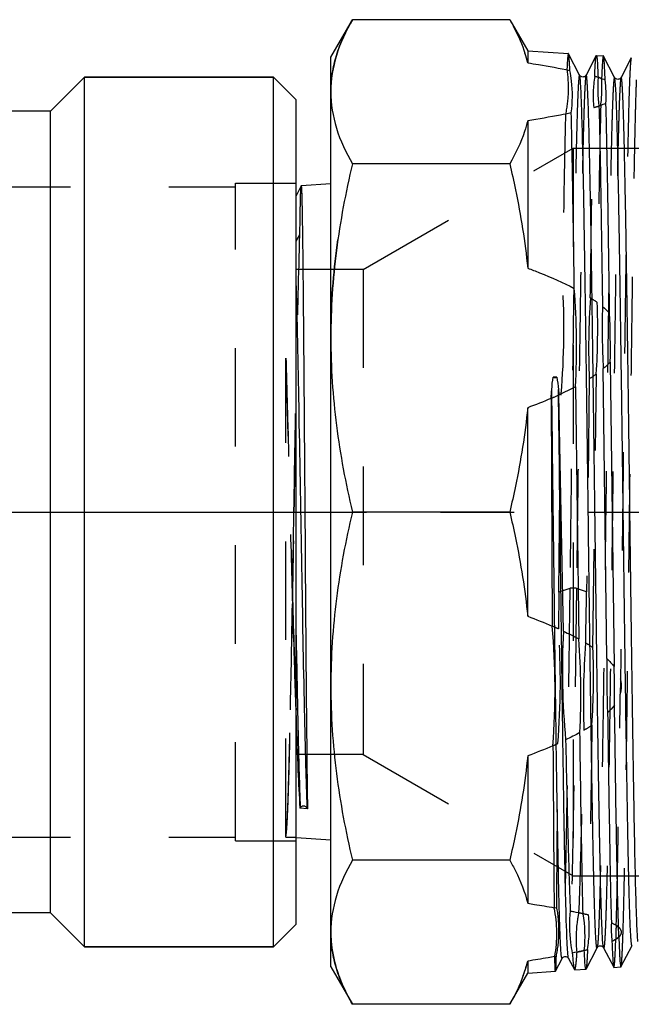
# Model space of a CAD drawing. Header units: millimetres. Extents: x 420 to 580, y 467 to 533.
# Tile 2 of 11: x 500 to 540, y 467 to 533. Entities that reach past the tile are written whole.
import ezdxf

# ---------------------------------------------------------------- set-up
doc = ezdxf.new("R2010")
doc.units = ezdxf.units.MM
doc.header["$LTSCALE"] = 65.185185
doc.linetypes.add('CENTER', pattern=[0.6, 0.375, -0.075, 0.075, -0.075])
doc.linetypes.add('HIDDEN', pattern=[0.2, 0.1, -0.1])
for name, color, linetype in [('ACHSEN_S', 7, 'CONTINUOUS'), ('FASEN', 7, 'CONTINUOUS'), ('KOERPER', 7, 'CONTINUOUS'), ('KONST.EL_MIT_GEO', 7, 'CONTINUOUS')]:
    doc.layers.add(name, color=color, linetype=linetype)

msp = doc.modelspace()

# ---------------------------------------------------------------- linework, layer by layer
at = {"layer": 'ACHSEN_S', "color": 2, "linetype": 'CENTER'}
msp.add_line((420.299, 500), (579.701, 500), dxfattribs=at)
at = {"layer": 'FASEN', "color": 7, "linetype": 'Continuous'}
for p, q in [((504.299, 528.75), (516.799, 528.75)), ((516.799, 471.25), (516.799, 528.75)), ((518.299, 527.25), (516.799, 528.75)), ((518.299, 472.75), (518.299, 527.25)), ((518.299, 472.75), (516.799, 471.25)), ((504.299, 471.25), (516.799, 471.25))]:
    msp.add_line(p, q, dxfattribs=at)
at = {"layer": 'KOERPER', "color": 7, "linetype": 'Continuous'}
for p, q in [((504.299, 528.75), (502.049, 526.5)), ((504.299, 471.25), (504.299, 528.75)), ((516.799, 528.75), (504.299, 528.75)), ((502.049, 526.5), (441.549, 526.5)), ((502.049, 473.5), (502.049, 526.5)), ((502.049, 473.5), (441.549, 473.5)), ((504.299, 471.25), (502.049, 473.5)), ((516.799, 471.25), (504.299, 471.25))]:
    msp.add_line(p, q, dxfattribs=at)
at = {"layer": 'KONST.EL_MIT_GEO', "color": 7, "linetype": 'Continuous'}
for p, q in [((520.599, 530.081), (522.03, 532.559)), ((532.441, 532.559), (522.03, 532.559)), ((532.441, 532.559), (533.634, 530.494)), ((520.599, 469.919), (520.599, 530.081)), ((533.634, 530.494), (536.328, 530.315)), ((533.634, 530.494), (533.634, 529.704)), ((536.336, 530.306), (536.328, 530.315)), ((537.073, 528.892), (536.336, 530.306)), ((538.17, 530.183), (537.498, 528.892)), ((538.179, 530.192), (538.643, 530.161)), ((538.652, 530.153), (538.643, 530.161)), ((539.388, 528.738), (538.652, 530.153)), ((540.485, 530.03), (539.813, 528.738)), ((540.494, 530.038), (540.485, 530.03)), ((533.634, 525.878), (533.634, 516.13)), ((532.441, 523.023), (522.03, 523.023)), ((520.599, 521.698), (518.637, 521.567)), ((518.635, 521.565), (518.299, 520.92)), ((518.635, 521.565), (518.637, 521.567)), ((539.098, 509.915), (539.35, 489.788)), ((538.878, 490.305), (538.64, 509.483)), ((535.553, 508.909), (535.324, 508.909)), ((536.805, 508.286), (537.01, 491.603)), ((535.187, 507.515), (535.264, 492.451)), ((536, 492.117), (535.704, 507.745)), ((533.634, 493.107), (533.634, 506.893)), ((532.441, 500), (522.03, 500)), ((518.39, 487.229), (518.397, 486.902)), ((533.634, 483.87), (533.634, 474.122)), ((518.552, 480.407), (518.574, 480.445)), ((519.056, 480.376), (518.552, 480.407)), ((519.017, 480.445), (519.056, 480.376)), ((520.599, 478.302), (518.312, 478.454)), ((532.441, 476.977), (522.03, 476.977)), ((537.494, 469.771), (538.23, 471.185)), ((538.655, 471.185), (539.327, 469.894)), ((539.809, 469.924), (540.546, 471.338)), ((533.634, 470.296), (533.634, 469.506)), ((535.47, 469.63), (535.91, 470.475)), ((536.335, 470.475), (536.722, 469.733)), ((520.599, 469.919), (522.03, 467.441)), ((533.634, 469.506), (535.469, 469.628)), ((535.47, 469.63), (535.469, 469.628)), ((536.722, 469.733), (536.743, 469.713)), ((536.743, 469.713), (537.486, 469.762)), ((537.494, 469.771), (537.486, 469.762)), ((539.336, 469.885), (539.801, 469.916)), ((539.801, 469.916), (539.809, 469.924)), ((532.441, 467.441), (533.634, 469.506)), ((532.441, 467.441), (522.03, 467.441))]:
    msp.add_line(p, q, dxfattribs=at)
at = {"layer": 'KONST.EL_MIT_GEO', "color": 8, "linetype": 'HIDDEN'}
for p, q in [((522.748, 516.043), (536.642, 524.065)), ((536.642, 524.065), (556.965, 524.065)), ((536.642, 524.065), (536.642, 475.935)), ((514.299, 478.25), (514.299, 521.75)), ((514.299, 521.75), (518.299, 521.75)), ((518.299, 478.25), (518.299, 521.75)), ((483.799, 521.5), (514.299, 521.5)), ((518.299, 517.92), (518.551, 518.332)), ((522.748, 516.043), (518.299, 516.043)), ((522.748, 516.043), (522.748, 483.957)), ((517.624, 478.5), (517.624, 510.178)), ((537.709, 508.809), (537.535, 494.721)), ((537.953, 491.031), (538.178, 509.125)), ((535.684, 494.699), (535.845, 507.81)), ((518.156, 499.904), (518.157, 500.002)), ((536.42, 494.946), (535.684, 494.699)), ((537.535, 494.721), (536.863, 494.946)), ((535.684, 494.699), (535.672, 492.27)), ((518.142, 491.857), (518.138, 491.993)), ((517.924, 486.907), (517.931, 487.218)), ((518.273, 486.958), (518.275, 486.902)), ((518.275, 486.902), (518.299, 486.208)), ((522.748, 483.957), (518.299, 483.957)), ((522.748, 483.957), (536.642, 475.935)), ((483.799, 478.5), (514.299, 478.5)), ((514.299, 478.25), (518.299, 478.25)), ((517.624, 478.5), (518.299, 478.5)), ((518.312, 478.454), (517.624, 478.5)), ((536.642, 475.935), (556.965, 475.935)), ((535.55, 473.798), (535.386, 473.828)), ((535.429, 470.597), (535.508, 470.612))]:
    msp.add_line(p, q, dxfattribs=at)
at = {"layer": 'KONST.EL_MIT_GEO', "color": 7, "linetype": 'Continuous'}
for points in [[(537.498, 528.892), (537.491, 528.88), (537.477, 528.861), (537.457, 528.839), (537.429, 528.814), (537.387, 528.79), (537.335, 528.772), (537.28, 528.766), (537.226, 528.774), (537.175, 528.794), (537.135, 528.819), (537.109, 528.842), (537.091, 528.863), (537.079, 528.881), (537.073, 528.892)], [(539.813, 528.739), (539.812, 528.737), (539.803, 528.722), (539.788, 528.701), (539.766, 528.678), (539.735, 528.655), (539.694, 528.632), (539.643, 528.617), (539.59, 528.613), (539.537, 528.622), (539.486, 528.642), (539.447, 528.668), (539.421, 528.692), (539.403, 528.714), (539.392, 528.732), (539.388, 528.739)], [(538.23, 471.185), (538.237, 471.196), (538.248, 471.213), (538.266, 471.233), (538.292, 471.257), (538.331, 471.282), (538.382, 471.302), (538.436, 471.31), (538.491, 471.305), (538.544, 471.287), (538.586, 471.263), (538.615, 471.238), (538.635, 471.216), (538.649, 471.196), (538.655, 471.185)], [(535.91, 470.475), (535.916, 470.485), (535.927, 470.502), (535.948, 470.526), (535.984, 470.556), (536.034, 470.583), (536.092, 470.599), (536.154, 470.598), (536.216, 470.581), (536.264, 470.554), (536.296, 470.528), (536.317, 470.504), (536.33, 470.484), (536.335, 470.474)]]:
    msp.add_lwpolyline(points, dxfattribs=at)
for centre, radius, start, end in [((524.813, 527.517), 9.088, 13.92544, 18.06335), ((546.849, 528.073), 8.582, 175.50834, 188.15014), ((530.278, 527.529), 8.55, 356.54698, 7.11428), ((487.04, 510.878), 49.832, 357.01856, 4.49391), ((588.097, 512.189), 49.532, 178.38455, 183.13191), ((489.647, 510.879), 49.461, 358.88319, 2.63443), ((535.439, 509.655), 0.754, 261.24959, 278.75041), ((484.45, 511.318), 50.879, 355.71431, 356.38233), ((587.178, 512.709), 51.713, 185.10551, 185.50856), ((485.387, 488.222), 50.056, 355.78733, 4.84635), ((2444.623, 527.654), 1926.656, 181.064453, 181.202276), ((585.887, 489.536), 49.954, 177.03769, 185.29091), ((487.366, 487.855), 49.786, 357.19613, 4.31698), ((588.35, 489.166), 49.485, 178.68082, 182.83628), ((489.973, 487.857), 49.414, 359.27771, 2.24055), ((2910.814, 496.494), 2375.536, 180.28821, 180.546701), ((528.846, 471.947), 8.585, 353.70552, 9.94797), ((547.686, 472.49), 8.521, 177.66712, 185.99603), ((531.178, 471.947), 8.489, 359.58795, 4.07798), ((524.812, 472.483), 9.089, 341.92984, 346.07444), ((524.146, 472.696), 9.788, 339.9957, 341.95374)]:
    msp.add_arc(centre, radius, start, end, dxfattribs=at)
at = {"layer": 'KONST.EL_MIT_GEO', "color": 8, "linetype": 'HIDDEN'}
for centre, radius, start, end in [((546.525, 527.511), 8.557, 171.25211, 185.09096), ((529.979, 528.054), 8.57, 352.21771, 4.12259), ((534.737, 538.365), 12.064, 285.69926, 288.02628), ((486.062, 512.146), 49.971, 355.02226, 3.46719), ((587.339, 510.833), 49.671, 176.15014, 182.33533), ((532.615, 506.137), 9.549, 53.90978, 57.25753), ((488.669, 512.144), 49.6, 356.50987, 1.97445), ((532.413, 517.184), 9.908, 302.30918, 305.57497), ((-1416.934, 526.589), 1935.266, 358.834295, 359.050341), ((1682.034, 524.819), 1164.377, 181.622236, 181.863367), ((1462.857, 519.247), 945.112, 181.660723, 181.961147), ((485.797, 488.755), 49.998, 355.33452, 4.03146), ((587.057, 487.443), 49.739, 175.50803, 182.1588), ((531.709, 481.739), 11.196, 56.09862, 59.02898), ((488.343, 489.121), 49.647, 356.28043, 2.20454), ((589.109, 487.812), 49.346, 178.65552, 179.82543), ((531.431, 495.678), 11.716, 300.36112, 303.43094), ((-2849.986, 503.885), 3385.671, 359.490828, 359.675129), ((532.055, 451.684), 22.37, 75.47237, 77.15213), ((529.136, 472.47), 8.574, 350.5292, 5.81575), ((547.965, 471.928), 8.501, 175.05405, 181.28125), ((531.756, 493.965), 23.638, 282.57275, 284.29787)]:
    msp.add_arc(centre, radius, start, end, dxfattribs=at)
for points, knots in [([(520.599, 527.791), (520.599, 528.601), (520.879, 530.282), (521.597, 531.81), (522.03, 532.559)], [0, 0, 0, 0, 0.483396, 1, 1, 1, 1]), ([(536.328, 530.315), (536.321, 530.315), (536.31, 530.284), (536.301, 530.241), (536.289, 530.153), (536.277, 530.038), (536.265, 529.887), (536.248, 529.621), (536.237, 529.404), (536.23, 529.249)], [0, 0, 0, 0, 0.018804, 0.066466, 0.144864, 0.254261, 0.394674, 0.565926, 1, 1, 1, 1]), ([(538.067, 528.812), (538.074, 528.999), (538.089, 529.325), (538.114, 529.741), (538.134, 529.998), (538.154, 530.128), (538.163, 530.17), (538.17, 530.183)], [0, 0, 0, 0, 0.407462, 0.710749, 0.908251, 0.967233, 1, 1, 1, 1]), ([(538.643, 530.161), (538.634, 530.161), (538.623, 530.117), (538.611, 530.058), (538.597, 529.934), (538.583, 529.773), (538.569, 529.562), (538.548, 529.19), (538.535, 528.887), (538.527, 528.67)], [0, 0, 0, 0, 0.017944, 0.065489, 0.144029, 0.25366, 0.39432, 0.565831, 1, 1, 1, 1]), ([(540.485, 530.03), (540.47, 530), (540.46, 529.896), (540.435, 529.694), (540.416, 529.38), (540.394, 528.963), (540.372, 528.44), (540.341, 527.54), (540.303, 526.171), (540.26, 524.25), (540.217, 521.979), (540.173, 519.392), (540.129, 516.524), (540.085, 513.418), (540.026, 508.932), (539.953, 503.085), (539.867, 496.019), (539.807, 491.294), (539.777, 488.97)], [0, 0, 0, 0, 0.002417, 0.007433, 0.015052, 0.025254, 0.038002, 0.053251, 0.091026, 0.138036, 0.193605, 0.25693, 0.327097, 0.403097, 0.483834, 0.654814, 0.830221, 1, 1, 1, 1]), ([(539.809, 469.924), (539.82, 469.946), (539.831, 470.018), (539.849, 470.158), (539.865, 470.371), (539.883, 470.652), (539.9, 471.004), (539.926, 471.609), (539.957, 472.531), (539.992, 473.831), (540.027, 475.379), (540.062, 477.159), (540.098, 479.156), (540.134, 481.351), (540.183, 484.61), (540.243, 489.008), (540.313, 494.555), (540.383, 500.307), (540.454, 506.047), (540.524, 511.556), (540.584, 515.908), (540.634, 519.118), (540.669, 521.269), (540.705, 523.216), (540.74, 524.943), (540.776, 526.433), (540.806, 527.52), (540.831, 528.26), (540.849, 528.715), (540.867, 529.101), (540.884, 529.419), (540.902, 529.667), (540.918, 529.842), (540.934, 529.949), (540.946, 529.993), (540.954, 530.007), (540.959, 530.007)], [0, 0, 0, 0, 0.001202, 0.003569, 0.007107, 0.011809, 0.017667, 0.024668, 0.042028, 0.063728, 0.089564, 0.119291, 0.152627, 0.189259, 0.228838, 0.315315, 0.408788, 0.505718, 0.602438, 0.695281, 0.78073, 0.819655, 0.855546, 0.88806, 0.91689, 0.94176, 0.962435, 0.971137, 0.978719, 0.985165, 0.990459, 0.99459, 0.997548, 0.999335, 0.999796, 1, 1, 1, 1]), ([(536.23, 529.249), (536.298, 528.764), (536.353, 527.778), (536.234, 526.797), (536.136, 526.315)], [0, 0, 0, 0, 0.498837, 1, 1, 1, 1]), ([(537.073, 528.892), (537.056, 528.924), (537.016, 528.72), (537.013, 528.605), (536.986, 528.302), (536.969, 527.96), (536.948, 527.513), (536.928, 526.989), (536.9, 526.123), (536.865, 524.846), (536.825, 523.089), (536.785, 521.05), (536.728, 517.841), (536.66, 513.337), (536.581, 507.5), (536.501, 501.296), (536.448, 497.07), (536.42, 494.946)], [0, 0, 0, 0, 0.003168, 0.008565, 0.016532, 0.027046, 0.04008, 0.055595, 0.073541, 0.116512, 0.168465, 0.228767, 0.296681, 0.45194, 0.626675, 0.812371, 1, 1, 1, 1]), ([(537.498, 528.892), (537.485, 528.868), (537.474, 528.784), (537.453, 528.622), (537.436, 528.375), (537.416, 528.047), (537.397, 527.638), (537.368, 526.933), (537.335, 525.86), (537.296, 524.351), (537.257, 522.561), (537.218, 520.509), (537.179, 518.22), (537.139, 515.721), (537.086, 512.052), (537.02, 507.172), (536.942, 501.124), (536.89, 497.011), (536.863, 494.946)], [0, 0, 0, 0, 0.002424, 0.007269, 0.014547, 0.024239, 0.036322, 0.050762, 0.086538, 0.131157, 0.184105, 0.244767, 0.312443, 0.386351, 0.465637, 0.636621, 0.817515, 1, 1, 1, 1]), ([(539.388, 528.739), (539.386, 528.742), (539.378, 528.752), (539.365, 528.733), (539.36, 528.708), (539.35, 528.663), (539.342, 528.602), (539.333, 528.524), (539.324, 528.429), (539.311, 528.267), (539.295, 528.023), (539.278, 527.68), (539.26, 527.269), (539.234, 526.591), (539.203, 525.586), (539.168, 524.196), (539.132, 522.573), (539.082, 519.989), (539.021, 516.311), (538.95, 511.461), (538.879, 506.17), (538.808, 500.641), (538.738, 495.086), (538.667, 489.719), (538.606, 485.459), (538.557, 482.298), (538.521, 480.167), (538.485, 478.227), (538.45, 476.497), (538.414, 474.992), (538.379, 473.727), (538.348, 472.829), (538.322, 472.24), (538.305, 471.897), (538.287, 471.622), (538.27, 471.414), (538.252, 471.277), (538.241, 471.206), (538.23, 471.185)], [0, 0, 0, 0, 0.000216, 0.000435, 0.000916, 0.001688, 0.002755, 0.00412, 0.005782, 0.007741, 0.012547, 0.018526, 0.025665, 0.033947, 0.053858, 0.07807, 0.106346, 0.138416, 0.212666, 0.297961, 0.391021, 0.488269, 0.585966, 0.680361, 0.767829, 0.807903, 0.845015, 0.878809, 0.908959, 0.935178, 0.957213, 0.974855, 0.981974, 0.987935, 0.992726, 0.996335, 0.998757, 1, 1, 1, 1]), ([(539.813, 528.738), (539.802, 528.717), (539.791, 528.646), (539.772, 528.508), (539.756, 528.3), (539.738, 528.024), (539.721, 527.681), (539.695, 527.09), (539.664, 526.19), (539.629, 524.923), (539.593, 523.415), (539.557, 521.682), (539.521, 519.739), (539.485, 517.605), (539.436, 514.441), (539.376, 510.177), (539.305, 504.807), (539.234, 499.252), (539.163, 493.724), (539.092, 488.436), (539.021, 483.592), (538.961, 479.918), (538.91, 477.339), (538.875, 475.718), (538.839, 474.331), (538.808, 473.328), (538.783, 472.651), (538.765, 472.242), (538.747, 471.899), (538.732, 471.655), (538.719, 471.494), (538.71, 471.399), (538.701, 471.321), (538.693, 471.26), (538.683, 471.215), (538.678, 471.191), (538.665, 471.171), (538.657, 471.181), (538.655, 471.185)], [0, 0, 0, 0, 0.001246, 0.003675, 0.007293, 0.012094, 0.01807, 0.025205, 0.042886, 0.064966, 0.091234, 0.121438, 0.155284, 0.192447, 0.23257, 0.320118, 0.414562, 0.512271, 0.609492, 0.70249, 0.787696, 0.861842, 0.893859, 0.922086, 0.94625, 0.966121, 0.974386, 0.981511, 0.987477, 0.992272, 0.994228, 0.995887, 0.997249, 0.998314, 0.999085, 0.999565, 0.999785, 1, 1, 1, 1]), ([(538.47, 526.894), (538.42, 525.065), (538.339, 520.718), (538.275, 516.371), (538.24, 513.853)], [0, 0, 0, 0, 0.420834, 1, 1, 1, 1]), ([(536.136, 526.315), (536.118, 525.58), (536.039, 521.864), (535.984, 518.148), (535.942, 515.168)], [0, 0, 0, 0, 0.197962, 1, 1, 1, 1]), ([(537.78, 514.168), (537.813, 516.585), (537.875, 520.779), (537.954, 524.974), (538.001, 526.751)], [0, 0, 0, 0, 0.576058, 1, 1, 1, 1]), ([(520.599, 511.512), (520.599, 513.446), (520.856, 517.323), (521.579, 521.137), (522.03, 523.023)], [0, 0, 0, 0, 0.499438, 1, 1, 1, 1]), ([(518.551, 518.332), (518.557, 518.786), (518.566, 519.424), (518.581, 520.214), (518.591, 520.67), (518.602, 521.031), (518.61, 521.272), (518.618, 521.416), (518.623, 521.488), (518.628, 521.534), (518.631, 521.558), (518.635, 521.565)], [0, 0, 0, 0, 0.421861, 0.591532, 0.732551, 0.844317, 0.926347, 0.956098, 0.978285, 0.992899, 1, 1, 1, 1]), ([(518.176, 500), (518.236, 503.496), (518.343, 509.607), (518.466, 515.718), (518.551, 518.332)], [0, 0, 0, 0, 0.572115, 1, 1, 1, 1]), ([(518.138, 491.993), (518.094, 493.499), (517.923, 499.561), (517.765, 505.623), (517.624, 510.178)], [0, 0, 0, 0, 0.24853, 1, 1, 1, 1]), ([(517.624, 510.178), (517.668, 508.717), (517.84, 502.61), (517.992, 496.502), (518.124, 491.856)], [0, 0, 0, 0, 0.23928, 1, 1, 1, 1]), ([(518.157, 500.002), (518.169, 500.713), (518.215, 503.488), (518.262, 506.263), (518.299, 508.326)], [0, 0, 0, 0, 0.256271, 1, 1, 1, 1]), ([(517.624, 478.556), (517.643, 478.633), (517.666, 478.854), (517.7, 479.276), (517.732, 479.88), (517.766, 480.661), (517.799, 481.611), (517.848, 483.192), (517.906, 485.518), (517.973, 488.67), (518.041, 492.218), (518.109, 496.04), (518.153, 498.664), (518.176, 500)], [0, 0, 0, 0, 0.011154, 0.030939, 0.059209, 0.09573, 0.14018, 0.192174, 0.316904, 0.465558, 0.63294, 0.813182, 1, 1, 1, 1]), ([(518.065, 494.514), (518.073, 494.956), (518.103, 496.753), (518.133, 498.55), (518.156, 499.904)], [0, 0, 0, 0, 0.246354, 1, 1, 1, 1]), ([(536.42, 494.946), (536.399, 493.312), (536.358, 490.141), (536.295, 485.576), (536.232, 481.435), (536.178, 478.308), (536.134, 476.109), (536.102, 474.718), (536.071, 473.513), (536.04, 472.504), (536.009, 471.698), (535.983, 471.156), (535.959, 470.828), (535.945, 470.662), (535.929, 470.551), (535.919, 470.493), (535.91, 470.475)], [0, 0, 0, 0, 0.200251, 0.388633, 0.559497, 0.707733, 0.771964, 0.828958, 0.878299, 0.91963, 0.952658, 0.977148, 0.986141, 0.992945, 0.997557, 1, 1, 1, 1]), ([(536.863, 494.946), (536.842, 493.257), (536.799, 489.984), (536.734, 485.283), (536.669, 481.046), (536.605, 477.408), (536.549, 474.806), (536.502, 473.108), (536.474, 472.262), (536.451, 471.694), (536.435, 471.35), (536.419, 471.064), (536.405, 470.861), (536.393, 470.727), (536.385, 470.648), (536.377, 470.583), (536.37, 470.534), (536.361, 470.498), (536.356, 470.477), (536.343, 470.462), (536.337, 470.471), (536.335, 470.474)], [0, 0, 0, 0, 0.206826, 0.40074, 0.575519, 0.725569, 0.846149, 0.894171, 0.933496, 0.949802, 0.963827, 0.975547, 0.984942, 0.988762, 0.991996, 0.994644, 0.996708, 0.99819, 0.999106, 0.999528, 1, 1, 1, 1]), ([(537.47, 491.338), (537.476, 491.617), (537.498, 492.745), (537.519, 493.872), (537.535, 494.721)], [0, 0, 0, 0, 0.24734, 1, 1, 1, 1]), ([(539.764, 487.962), (539.814, 488.124), (539.871, 488.465), (539.823, 488.806), (539.777, 488.97)], [0, 0, 0, 0, 0.500153, 1, 1, 1, 1]), ([(539.496, 472.661), (539.557, 474.752), (539.649, 479.853), (539.723, 484.953), (539.764, 487.962)], [0, 0, 0, 0, 0.410105, 1, 1, 1, 1]), ([(517.665, 478.875), (517.697, 479.232), (517.742, 480.17), (517.804, 481.89), (517.866, 484.209), (517.904, 485.949), (517.924, 486.907)], [0, 0, 0, 0, 0.133931, 0.3504, 0.642306, 1, 1, 1, 1]), ([(537.885, 485.901), (537.852, 483.496), (537.79, 479.308), (537.712, 475.121), (537.666, 473.339)], [0, 0, 0, 0, 0.574363, 1, 1, 1, 1]), ([(537.029, 473.494), (537.096, 475.22), (537.212, 479.245), (537.304, 483.271), (537.353, 485.569)], [0, 0, 0, 0, 0.429024, 1, 1, 1, 1]), ([(517.624, 478.556), (517.628, 478.573), (517.647, 478.679), (517.657, 478.786), (517.665, 478.875)], [0, 0, 0, 0, 0.168658, 1, 1, 1, 1]), ([(535.55, 473.798), (535.641, 473.273), (535.73, 472.203), (535.612, 471.135), (535.508, 470.612)], [0, 0, 0, 0, 0.499473, 1, 1, 1, 1]), ([(536.901, 470.894), (536.834, 471.541), (536.844, 472.421), (536.986, 473.279), (537.029, 473.494)], [0, 0, 0, 0, 0.747833, 1, 1, 1, 1]), ([(522.03, 467.441), (521.597, 468.19), (520.879, 469.718), (520.599, 471.399), (520.599, 472.209)], [0, 0, 0, 0, 0.516604, 1, 1, 1, 1]), ([(539.466, 471.738), (539.565, 471.799), (539.733, 471.915), (539.888, 472.194), (539.755, 472.482), (539.591, 472.599), (539.496, 472.661)], [0, 0, 0, 0, 0.288738, 0.505667, 0.717991, 1, 1, 1, 1]), ([(539.336, 469.885), (539.348, 469.886), (539.357, 469.942), (539.373, 470.017), (539.387, 470.172), (539.403, 470.372), (539.419, 470.635), (539.442, 471.095), (539.457, 471.47), (539.466, 471.738)], [0, 0, 0, 0, 0.018395, 0.06663, 0.145724, 0.255688, 0.396404, 0.567651, 1, 1, 1, 1]), ([(536.743, 469.713), (536.752, 469.714), (536.77, 469.744), (536.786, 469.799), (536.806, 469.895), (536.834, 470.091), (536.868, 470.429), (536.89, 470.723), (536.901, 470.894)], [0, 0, 0, 0, 0.023292, 0.073195, 0.152621, 0.262102, 0.571435, 1, 1, 1, 1]), ([(537.594, 471.06), (537.586, 470.884), (537.572, 470.578), (537.548, 470.188), (537.529, 469.946), (537.509, 469.823), (537.501, 469.783), (537.494, 469.771)], [0, 0, 0, 0, 0.406787, 0.709756, 0.907452, 0.966749, 1, 1, 1, 1]), ([(535.508, 470.612), (535.505, 470.474), (535.5, 470.235), (535.492, 469.959), (535.485, 469.795), (535.481, 469.714), (535.475, 469.663), (535.474, 469.637), (535.47, 469.63)], [0, 0, 0, 0, 0.421798, 0.729837, 0.8407, 0.922659, 0.975711, 1, 1, 1, 1])]:
    msp.add_open_spline(points, degree=3, knots=knots, dxfattribs=at)
at = {"layer": 'KONST.EL_MIT_GEO', "color": 7, "linetype": 'Continuous'}
for points, knots in [([(522.03, 532.559), (521.597, 531.81), (520.879, 530.282), (520.599, 528.601), (520.599, 527.791)], [0, 0, 0, 0, 0.516604, 1, 1, 1, 1]), ([(532.441, 532.559), (532.546, 532.378), (532.939, 531.663), (533.266, 530.911), (533.453, 530.335)], [0, 0, 0, 0, 0.257645, 1, 1, 1, 1]), ([(536.427, 529.208), (536.421, 529.357), (536.407, 529.616), (536.388, 529.95), (536.362, 530.165), (536.352, 530.276), (536.336, 530.306)], [0, 0, 0, 0, 0.404809, 0.70705, 0.905397, 1, 1, 1, 1]), ([(538.17, 530.183), (538.171, 530.186), (538.173, 530.189), (538.177, 530.192), (538.179, 530.192)], [0, 0, 0, 0, 0.614999, 1, 1, 1, 1]), ([(538.179, 530.192), (538.188, 530.191), (538.198, 530.148), (538.211, 530.089), (538.224, 529.968), (538.238, 529.812), (538.252, 529.607), (538.272, 529.247), (538.285, 528.955), (538.293, 528.745)], [0, 0, 0, 0, 0.018953, 0.067295, 0.146309, 0.25609, 0.396579, 0.567614, 1, 1, 1, 1]), ([(538.762, 528.588), (538.754, 528.801), (538.739, 529.174), (538.715, 529.606), (538.695, 529.867), (538.682, 530), (538.668, 530.091), (538.659, 530.138), (538.652, 530.153)], [0, 0, 0, 0, 0.408912, 0.712837, 0.824791, 0.909931, 0.968241, 1, 1, 1, 1]), ([(533.634, 529.704), (533.871, 529.667), (534.805, 529.518), (535.736, 529.352), (536.427, 529.208)], [0, 0, 0, 0, 0.253724, 1, 1, 1, 1]), ([(536.517, 526.393), (536.61, 527.091), (536.62, 528.045), (536.473, 528.975), (536.427, 529.208)], [0, 0, 0, 0, 0.74802, 1, 1, 1, 1]), ([(537.11, 528.668), (537.105, 528.718), (537.095, 528.792), (537.084, 528.869), (537.073, 528.892)], [0, 0, 0, 0, 0.663517, 1, 1, 1, 1]), ([(538.624, 471.343), (538.608, 471.485), (538.582, 471.856), (538.548, 472.539), (538.515, 473.474), (538.464, 475.195), (538.405, 477.892), (538.337, 481.708), (538.268, 486.192), (538.199, 491.181), (538.13, 496.491), (538.061, 501.931), (537.992, 507.301), (537.923, 512.406), (537.854, 517.06), (537.795, 520.578), (537.746, 523.042), (537.711, 524.586), (537.677, 525.906), (537.647, 526.861), (537.622, 527.503), (537.605, 527.892), (537.587, 528.217), (537.572, 528.448), (537.56, 528.601), (537.551, 528.691), (537.542, 528.765), (537.535, 528.822), (537.525, 528.864), (537.52, 528.888), (537.506, 528.905), (537.5, 528.896), (537.498, 528.892)], [0, 0, 0, 0, 0.00744, 0.019355, 0.035643, 0.056154, 0.109065, 0.176158, 0.254987, 0.342678, 0.436031, 0.531648, 0.626044, 0.715784, 0.797602, 0.868524, 0.899075, 0.925972, 0.948971, 0.967863, 0.975715, 0.982478, 0.988139, 0.992686, 0.994538, 0.996108, 0.997397, 0.998404, 0.99913, 0.999582, 0.999788, 1, 1, 1, 1]), ([(538.23, 471.185), (538.228, 471.181), (538.221, 471.172), (538.208, 471.189), (538.203, 471.212), (538.193, 471.254), (538.185, 471.31), (538.177, 471.383), (538.168, 471.472), (538.156, 471.623), (538.141, 471.851), (538.124, 472.173), (538.106, 472.558), (538.082, 473.194), (538.052, 474.138), (538.017, 475.444), (537.983, 476.972), (537.934, 479.411), (537.875, 482.895), (537.807, 487.507), (537.738, 492.569), (537.669, 497.899), (537.601, 503.306), (537.532, 508.595), (537.464, 513.575), (537.395, 518.069), (537.328, 521.915), (537.261, 524.974), (537.204, 526.978), (537.152, 528.109), (537.126, 528.51), (537.11, 528.668)], [0, 0, 0, 0, 0.000212, 0.000416, 0.000862, 0.00158, 0.002576, 0.00385, 0.005405, 0.007238, 0.01174, 0.017345, 0.024043, 0.03182, 0.050532, 0.073317, 0.099966, 0.130241, 0.200544, 0.281692, 0.370765, 0.464556, 0.559692, 0.652753, 0.740393, 0.819466, 0.887132, 0.940965, 0.979039, 0.991718, 1, 1, 1, 1]), ([(538.293, 528.745), (538.333, 528.733), (538.491, 528.683), (538.647, 528.63), (538.762, 528.588)], [0, 0, 0, 0, 0.255416, 1, 1, 1, 1]), ([(540.545, 471.338), (540.544, 471.335), (540.536, 471.325), (540.523, 471.344), (540.518, 471.368), (540.508, 471.412), (540.5, 471.471), (540.491, 471.547), (540.482, 471.641), (540.469, 471.798), (540.454, 472.037), (540.436, 472.374), (540.418, 472.776), (540.393, 473.44), (540.363, 474.426), (540.327, 475.788), (540.292, 477.38), (540.242, 479.916), (540.182, 483.53), (540.112, 488.299), (540.041, 493.512), (539.971, 498.97), (539.901, 504.469), (539.83, 509.799), (539.76, 514.761), (539.691, 519.167), (539.63, 522.413), (539.58, 524.609), (539.545, 525.918), (539.509, 526.982), (539.478, 527.792), (539.44, 528.338), (539.421, 528.617), (539.398, 528.708)], [0, 0, 0, 0, 0.000216, 0.000431, 0.0009, 0.001656, 0.002702, 0.004041, 0.005673, 0.007596, 0.012314, 0.018188, 0.025203, 0.033342, 0.052917, 0.076727, 0.104549, 0.136118, 0.209267, 0.293409, 0.385365, 0.481659, 0.578655, 0.672693, 0.760223, 0.837947, 0.902935, 0.929868, 0.952742, 0.971343, 0.985498, 0.995076, 1, 1, 1, 1]), ([(540.93, 471.584), (540.915, 471.746), (540.889, 472.156), (540.837, 473.301), (540.78, 475.317), (540.713, 478.382), (540.646, 482.223), (540.577, 486.703), (540.509, 491.66), (540.44, 496.917), (540.372, 502.286), (540.303, 507.573), (540.235, 512.59), (540.167, 517.157), (540.108, 520.606), (540.059, 523.019), (540.025, 524.53), (539.991, 525.822), (539.961, 526.755), (539.936, 527.383), (539.919, 527.763), (539.902, 528.081), (539.887, 528.307), (539.875, 528.456), (539.866, 528.543), (539.857, 528.615), (539.849, 528.671), (539.84, 528.712), (539.835, 528.735), (539.821, 528.751), (539.815, 528.742), (539.813, 528.739)], [0, 0, 0, 0, 0.008568, 0.021523, 0.060098, 0.114352, 0.182337, 0.261614, 0.349341, 0.442371, 0.537371, 0.630939, 0.719723, 0.800547, 0.870522, 0.900641, 0.927146, 0.949799, 0.968399, 0.976126, 0.982781, 0.988349, 0.992818, 0.994638, 0.996181, 0.997446, 0.998433, 0.999144, 0.999585, 0.999787, 1, 1, 1, 1]), ([(520.599, 527.791), (520.599, 526.982), (520.879, 525.301), (521.597, 523.772), (522.03, 523.023)], [0, 0, 0, 0, 0.483396, 1, 1, 1, 1]), ([(538.813, 527.014), (538.776, 527), (538.624, 526.944), (538.47, 526.893), (538.353, 526.856)], [0, 0, 0, 0, 0.243984, 1, 1, 1, 1]), ([(538.353, 526.856), (538.403, 524.993), (538.485, 520.569), (538.55, 516.146), (538.586, 513.585)], [0, 0, 0, 0, 0.421278, 1, 1, 1, 1]), ([(539.056, 513.153), (539.019, 515.843), (538.951, 520.464), (538.866, 525.084), (538.813, 527.014)], [0, 0, 0, 0, 0.582263, 1, 1, 1, 1]), ([(536.517, 526.393), (536.283, 526.344), (535.325, 526.152), (534.362, 525.991), (533.634, 525.878)], [0, 0, 0, 0, 0.245398, 1, 1, 1, 1]), ([(536.719, 514.782), (536.688, 516.983), (536.631, 520.853), (536.558, 524.723), (536.517, 526.393)], [0, 0, 0, 0, 0.568471, 1, 1, 1, 1]), ([(533.634, 525.878), (533.574, 525.636), (533.282, 524.643), (532.833, 523.702), (532.441, 523.023)], [0, 0, 0, 0, 0.241527, 1, 1, 1, 1]), ([(522.03, 523.023), (521.579, 521.137), (520.856, 517.323), (520.599, 513.446), (520.599, 511.512)], [0, 0, 0, 0, 0.500562, 1, 1, 1, 1]), ([(532.441, 523.023), (532.577, 522.455), (533.087, 520.179), (533.456, 517.869), (533.634, 516.13)], [0, 0, 0, 0, 0.25039, 1, 1, 1, 1]), ([(518.637, 521.567), (518.639, 521.567), (518.642, 521.555), (518.645, 521.539), (518.649, 521.505), (518.654, 521.437), (518.661, 521.318), (518.668, 521.137), (518.675, 520.906), (518.683, 520.624), (518.69, 520.292), (518.701, 519.753), (518.714, 518.962), (518.729, 517.878), (518.744, 516.621), (518.759, 515.204), (518.774, 513.641), (518.795, 511.308), (518.82, 508.15), (518.85, 504.155), (518.87, 501.403), (518.88, 500)], [0, 0, 0, 0, 0.00034, 0.001251, 0.002757, 0.004862, 0.010864, 0.019246, 0.029992, 0.043074, 0.058461, 0.076118, 0.118062, 0.168503, 0.226953, 0.29285, 0.365559, 0.444379, 0.617274, 0.804876, 1, 1, 1, 1]), ([(533.634, 516.13), (533.897, 516.031), (534.944, 515.627), (535.974, 515.173), (536.719, 514.782)], [0, 0, 0, 0, 0.250717, 1, 1, 1, 1]), ([(518.299, 514.966), (518.373, 512.13), (518.494, 505.913), (518.656, 496.566), (518.794, 488.818), (518.917, 483.528), (518.98, 481.368), (519.017, 480.445)], [0, 0, 0, 0, 0.246519, 0.540279, 0.812172, 0.919803, 1, 1, 1, 1]), ([(520.599, 511.512), (520.599, 509.577), (520.856, 505.7), (521.579, 501.886), (522.03, 500)], [0, 0, 0, 0, 0.499438, 1, 1, 1, 1]), ([(535.91, 470.475), (535.89, 470.437), (535.852, 470.68), (535.846, 470.811), (535.819, 471.162), (535.801, 471.556), (535.779, 472.069), (535.758, 472.669), (535.727, 473.658), (535.691, 475.113), (535.649, 477.109), (535.607, 479.416), (535.565, 482.004), (535.522, 484.837), (535.465, 488.991), (535.395, 494.492), (535.312, 501.254), (535.256, 505.828), (535.228, 508.107)], [0, 0, 0, 0, 0.003382, 0.009026, 0.017318, 0.028231, 0.04173, 0.057766, 0.076284, 0.120497, 0.173759, 0.235337, 0.304393, 0.379989, 0.461107, 0.635505, 0.818335, 1, 1, 1, 1]), ([(536.293, 470.75), (536.275, 470.95), (536.246, 471.461), (536.188, 472.903), (536.124, 475.452), (536.049, 479.315), (535.975, 484.116), (535.899, 489.639), (535.797, 497.718), (535.723, 503.927), (535.671, 508.107)], [0, 0, 0, 0, 0.016171, 0.041078, 0.115844, 0.220856, 0.351331, 0.501396, 0.664359, 1, 1, 1, 1]), ([(533.634, 506.893), (533.456, 505.154), (533.087, 502.844), (532.577, 500.568), (532.441, 500)], [0, 0, 0, 0, 0.74961, 1, 1, 1, 1]), ([(518.88, 500), (518.907, 496.116), (518.945, 490.684), (519.006, 484.143), (519.037, 481.486), (519.056, 480.376)], [0, 0, 0, 0, 0.593828, 0.830394, 1, 1, 1, 1]), ([(522.03, 500), (521.579, 498.114), (520.856, 494.3), (520.599, 490.423), (520.599, 488.488)], [0, 0, 0, 0, 0.500562, 1, 1, 1, 1]), ([(532.441, 500), (532.577, 499.432), (533.087, 497.156), (533.456, 494.846), (533.634, 493.107)], [0, 0, 0, 0, 0.25039, 1, 1, 1, 1]), ([(520.599, 488.488), (520.599, 486.554), (520.856, 482.677), (521.579, 478.863), (522.03, 476.977)], [0, 0, 0, 0, 0.499438, 1, 1, 1, 1]), ([(539.645, 472.55), (539.585, 474.55), (539.495, 479.445), (539.423, 484.34), (539.383, 487.234)], [0, 0, 0, 0, 0.408722, 1, 1, 1, 1]), ([(518.397, 486.902), (518.411, 486.25), (518.46, 484.098), (518.515, 481.945), (518.574, 480.445)], [0, 0, 0, 0, 0.302854, 1, 1, 1, 1]), ([(538.926, 486.717), (538.963, 484.01), (539.031, 479.383), (539.117, 474.756), (539.172, 472.837)], [0, 0, 0, 0, 0.585068, 1, 1, 1, 1]), ([(518.299, 486.208), (518.337, 485.101), (518.408, 483.166), (518.5, 481.233), (518.552, 480.407)], [0, 0, 0, 0, 0.572626, 1, 1, 1, 1]), ([(537.302, 473.43), (537.258, 475.14), (537.183, 479.137), (537.124, 483.133), (537.092, 485.42)], [0, 0, 0, 0, 0.427906, 1, 1, 1, 1]), ([(536.146, 484.929), (536.192, 482.789), (536.279, 479.019), (536.388, 475.249), (536.451, 473.621)], [0, 0, 0, 0, 0.567873, 1, 1, 1, 1]), ([(533.634, 483.87), (533.456, 482.131), (533.087, 479.821), (532.577, 477.545), (532.441, 476.977)], [0, 0, 0, 0, 0.74961, 1, 1, 1, 1]), ([(522.03, 476.977), (521.597, 476.228), (520.879, 474.699), (520.599, 473.018), (520.599, 472.209)], [0, 0, 0, 0, 0.516604, 1, 1, 1, 1]), ([(532.441, 476.977), (532.575, 476.745), (533.068, 475.837), (533.45, 474.864), (533.634, 474.122)], [0, 0, 0, 0, 0.2597, 1, 1, 1, 1]), ([(533.634, 474.122), (533.781, 474.099), (534.366, 474.007), (534.95, 473.908), (535.386, 473.828)], [0, 0, 0, 0, 0.251946, 1, 1, 1, 1]), ([(535.429, 470.597), (535.523, 471.13), (535.614, 472.215), (535.493, 473.297), (535.386, 473.828)], [0, 0, 0, 0, 0.49946, 1, 1, 1, 1]), ([(536.451, 473.621), (536.37, 472.926), (536.379, 471.978), (536.539, 471.057), (536.588, 470.826)], [0, 0, 0, 0, 0.747601, 1, 1, 1, 1]), ([(536.451, 473.621), (536.523, 473.606), (536.807, 473.545), (537.091, 473.481), (537.302, 473.43)], [0, 0, 0, 0, 0.252675, 1, 1, 1, 1]), ([(539.172, 472.837), (539.217, 472.815), (539.383, 472.734), (539.543, 472.638), (539.645, 472.55)], [0, 0, 0, 0, 0.273697, 1, 1, 1, 1]), ([(520.599, 472.209), (520.599, 472.011), (520.63, 471.209), (520.788, 470.414), (520.964, 469.837)], [0, 0, 0, 0, 0.247277, 1, 1, 1, 1]), ([(539.667, 471.886), (539.637, 471.859), (539.496, 471.746), (539.337, 471.66), (539.211, 471.6)], [0, 0, 0, 0, 0.223727, 1, 1, 1, 1]), ([(539.211, 471.6), (539.22, 471.366), (539.236, 470.959), (539.261, 470.488), (539.282, 470.203), (539.295, 470.058), (539.31, 469.96), (539.319, 469.909), (539.327, 469.894)], [0, 0, 0, 0, 0.409729, 0.714081, 0.826013, 0.91095, 0.968862, 1, 1, 1, 1]), ([(539.667, 471.886), (539.672, 471.733), (539.682, 471.447), (539.699, 471.048), (539.715, 470.709), (539.732, 470.429), (539.748, 470.217), (539.763, 470.052), (539.779, 469.977), (539.789, 469.915), (539.801, 469.916)], [0, 0, 0, 0, 0.231841, 0.433858, 0.605552, 0.746457, 0.856327, 0.935034, 0.982572, 1, 1, 1, 1]), ([(537.379, 471.006), (537.314, 470.99), (537.051, 470.927), (536.787, 470.868), (536.588, 470.826)], [0, 0, 0, 0, 0.247165, 1, 1, 1, 1]), ([(536.588, 470.826), (536.598, 470.683), (536.617, 470.431), (536.648, 470.105), (536.681, 469.884), (536.703, 469.769), (536.722, 469.733)], [0, 0, 0, 0, 0.389575, 0.686517, 0.889807, 1, 1, 1, 1]), ([(537.486, 469.762), (537.478, 469.762), (537.467, 469.798), (537.456, 469.848), (537.443, 469.951), (537.431, 470.085), (537.418, 470.262), (537.399, 470.572), (537.387, 470.825), (537.379, 471.006)], [0, 0, 0, 0, 0.01837, 0.06596, 0.14442, 0.253911, 0.394409, 0.565781, 1, 1, 1, 1]), ([(538.655, 471.185), (538.646, 471.201), (538.637, 471.255), (538.629, 471.308), (538.624, 471.343)], [0, 0, 0, 0, 0.349417, 1, 1, 1, 1]), ([(535.429, 470.597), (535.281, 470.57), (534.684, 470.463), (534.085, 470.366), (533.634, 470.296)], [0, 0, 0, 0, 0.247791, 1, 1, 1, 1]), ([(535.469, 469.628), (535.463, 469.628), (535.465, 469.66), (535.456, 469.694), (535.454, 469.777), (535.448, 469.88), (535.444, 470.018), (535.436, 470.259), (535.432, 470.456), (535.429, 470.597)], [0, 0, 0, 0, 0.016202, 0.063292, 0.14165, 0.25129, 0.392152, 0.564046, 1, 1, 1, 1]), ([(536.335, 470.475), (536.321, 470.502), (536.311, 470.597), (536.299, 470.688), (536.293, 470.75)], [0, 0, 0, 0, 0.328702, 1, 1, 1, 1]), ([(520.964, 469.837), (521.025, 469.634), (521.309, 468.805), (521.698, 468.015), (522.03, 467.441)], [0, 0, 0, 0, 0.242541, 1, 1, 1, 1]), ([(539.327, 469.894), (539.329, 469.891), (539.331, 469.888), (539.335, 469.885), (539.336, 469.885)], [0, 0, 0, 0, 0.614966, 1, 1, 1, 1]), ([(533.344, 469.348), (533.285, 469.186), (533.027, 468.531), (532.707, 467.901), (532.441, 467.441)], [0, 0, 0, 0, 0.243834, 1, 1, 1, 1])]:
    msp.add_open_spline(points, degree=3, knots=knots, dxfattribs=at)
at = {"layer": 'KONST.EL_MIT_GEO', "color": 8, "linetype": 'HIDDEN'}
for points in [[(533.634, 529.704), (533.581, 529.917), (533.521, 530.127), (533.453, 530.335)], [(538.527, 528.67), (538.374, 528.721), (538.221, 528.768), (538.067, 528.812)], [(535.187, 507.515), (535.408, 507.61), (535.627, 507.709), (535.845, 507.81)], [(536.863, 494.946), (536.793, 494.97), (536.642, 494.969), (536.491, 494.97), (536.42, 494.946)], [(535.672, 492.27), (535.536, 492.331), (535.401, 492.392), (535.264, 492.451)], [(535.308, 484.545), (535.416, 484.592), (535.523, 484.64), (535.63, 484.688)], [(533.343, 469.348), (533.457, 469.659), (533.555, 469.975), (533.634, 470.296)]]:
    msp.add_open_spline(points, degree=3, dxfattribs=at)
at = {"layer": 'KONST.EL_MIT_GEO', "color": 7, "linetype": 'Continuous'}
for points in [[(539.398, 528.708), (539.395, 528.719), (539.393, 528.729), (539.388, 528.738)], [(538.586, 513.585), (538.75, 513.45), (538.908, 513.306), (539.056, 513.153)], [(539.098, 509.915), (538.955, 509.762), (538.8, 509.618), (538.64, 509.483)], [(535.228, 508.107), (535.245, 508.376), (535.269, 508.645), (535.324, 508.909)], [(535.553, 508.909), (535.615, 508.646), (535.647, 508.376), (535.671, 508.107)], [(536.805, 508.286), (536.444, 508.094), (536.076, 507.915), (535.704, 507.745)], [(535.187, 507.515), (534.675, 507.295), (534.156, 507.089), (533.634, 506.893)], [(533.634, 493.107), (534.182, 492.901), (534.727, 492.685), (535.264, 492.451)], [(536, 492.117), (536.342, 491.956), (536.679, 491.785), (537.01, 491.603)], [(538.878, 490.305), (539.048, 490.145), (539.208, 489.974), (539.35, 489.788)], [(539.383, 487.234), (539.247, 487.048), (539.091, 486.877), (538.926, 486.717)], [(537.092, 485.42), (536.782, 485.246), (536.466, 485.084), (536.146, 484.929)], [(535.308, 484.545), (534.757, 484.304), (534.197, 484.081), (533.634, 483.87)], [(518.574, 480.445), (518.616, 480.518), (518.795, 480.616), (518.975, 480.518), (519.017, 480.445)]]:
    msp.add_open_spline(points, degree=3, dxfattribs=at)

doc.saveas('drawing.dxf')
